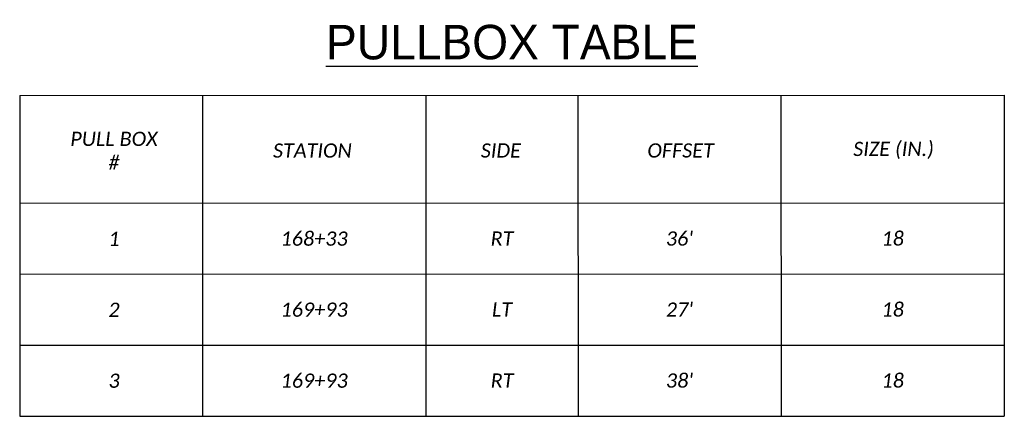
# Model space of a CAD drawing. Header units: feet. Extents: x 2244505 to 2247509, y 596053 to 600122.
# Tile 7 of 16: x 2247325 to 2247422, y 599264 to 599303. Entities that reach past the tile are written whole.
import ezdxf
from ezdxf.enums import TextEntityAlignment as Align

# ---------------------------------------------------------------- set-up
doc = ezdxf.new("R2010")
doc.units = ezdxf.units.FT
doc.header["$MEASUREMENT"] = 0
doc.layers.add('SH_Text', color=7, linetype='Continuous')
doc.layers.add('TX_P_20', color=7, linetype='Continuous')
doc.styles.add('P_Slanted_Normal', font='calibrii.ttf', dxfattribs={"height": 0.14})
doc.styles.add('Slanted-Normal', font='font31.shx', dxfattribs={"height": 0.14})

# ---------------------------------------------------------------- blocks, each defined once
blk = doc.blocks.new('A$C29422BA5')
at = {"layer": 'SH_Text', "style": 'Slanted-Normal'}
blk.add_text('%%UPULLBOX TABLE', height=3.4, dxfattribs=at).set_placement((48.5, 77.877), align=Align.MIDDLE)

msp = doc.modelspace()

# ---------------------------------------------------------------- linework, layer by layer
at = {"layer": 'TX_P_20', "color": 7, "linetype": 'Continuous', "ltscale": 0.277778}
for points in [[(2247325.364, 599295.614), (2247422.364, 599295.644)], [(2247325.364, 599295.614), (2247325.374, 599263.976)], [(2247343.364, 599295.62), (2247343.374, 599263.982)], [(2247365.364, 599295.626), (2247365.374, 599263.988)], [(2247380.364, 599295.631), (2247380.374, 599263.993)], [(2247400.364, 599295.637), (2247400.374, 599263.999)], [(2247422.364, 599295.644), (2247422.374, 599264.006)], [(2247325.37, 599277.976), (2247422.37, 599278.006)], [(2247325.372, 599270.976), (2247422.372, 599271.006)], [(2247325.374, 599263.976), (2247422.374, 599264.006)]]:
    msp.add_lwpolyline(points, dxfattribs=at)
at = {"layer": 'TX_P_20'}
msp.add_lwpolyline([(2247325.368, 599284.976), (2247422.368, 599285.006)], dxfattribs=at)

# ---------------------------------------------------------------- block references
at = {"layer": 'SH_Text', "rotation": 0.0175583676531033}
msp.add_blockref('A$C29422BA5', (2247325.387, 599222.976), dxfattribs=at)

# ---------------------------------------------------------------- texts
at = {"layer": 'TX_P_20', "color": 7, "char_height": 1.4, "attachment_point": 5, "rotation": 0.01756, "style": 'P_Slanted_Normal'}
for s, insert, width in [('PULL BOX #', (2247334.65, 599290.16), 9.2227), ('RT', (2247372.884, 599281.502), 1.22222), ("36'", (2247390.369, 599281.496), 1.12222), ('18', (2247411.369, 599281.502), 8.55491), ("27'", (2247390.371, 599274.496), 1.12222), ('LT', (2247372.887, 599274.502), 1.22222), ('18', (2247411.371, 599274.502), 8.55491), ('RT', (2247372.889, 599267.502), 1.22222), ("38'", (2247390.373, 599267.496), 1.12222), ('18', (2247411.373, 599267.502), 8.55491)]:
    msp.add_mtext(s, dxfattribs=dict(at, insert=insert, width=width))
for s, insert in [('STATION', (2247354.201, 599290.166)), ('SIDE', (2247372.77, 599290.172)), ('OFFSET', (2247390.479, 599290.177)), ('SIZE (IN.)', (2247411.462, 599290.184)), ('1', (2247334.653, 599281.479)), ('168+33', (2247354.369, 599281.485)), ('2', (2247334.655, 599274.479)), ('169+93', (2247354.371, 599274.485)), ('3', (2247334.657, 599267.479)), ('169+93', (2247354.373, 599267.485))]:
    msp.add_mtext(s, dxfattribs=dict(at, insert=insert))

doc.saveas('drawing.dxf')
